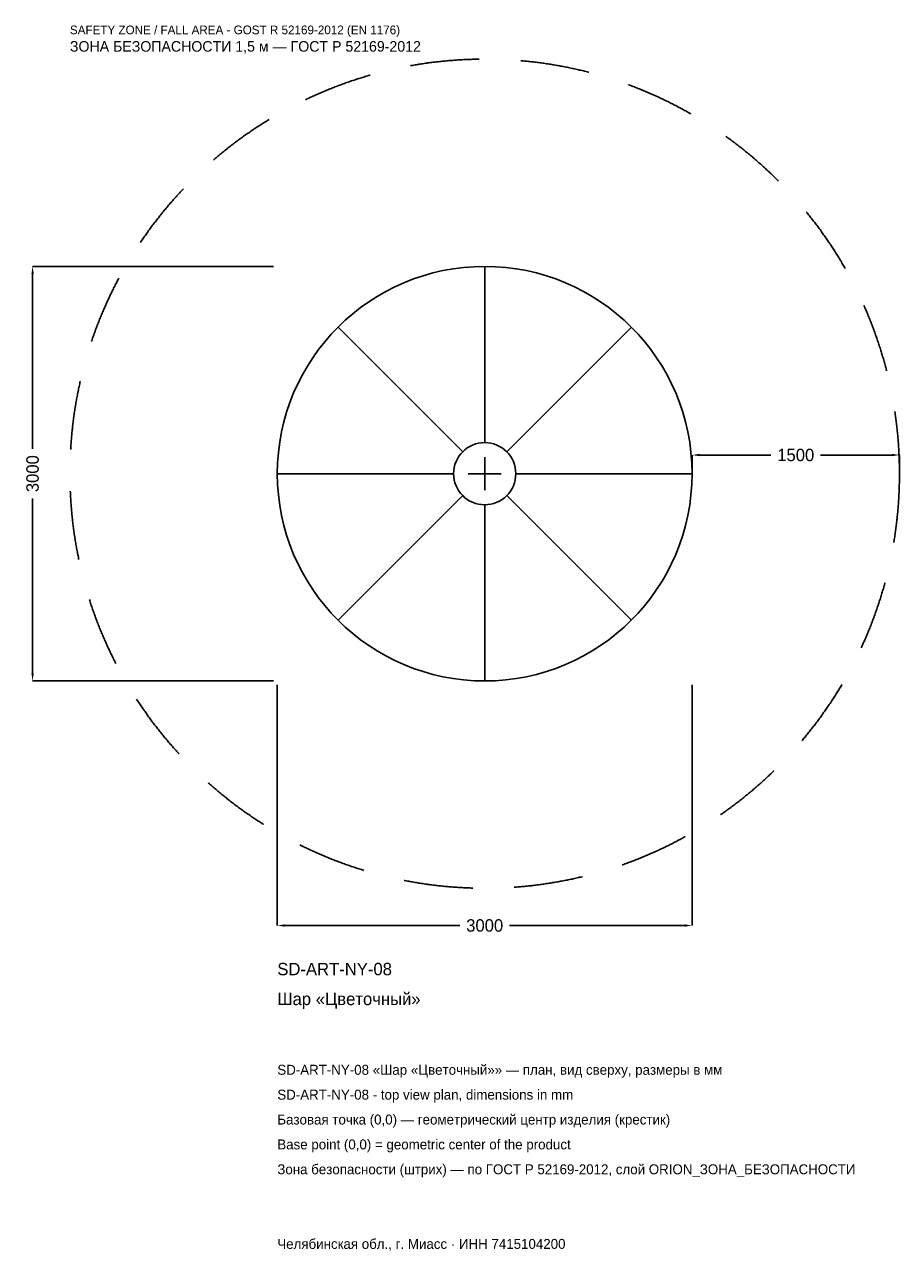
# Model space of a CAD drawing. Header units: metres. Extents: x -3328 to 3000, y -5629 to 3250.
import ezdxf

# ---------------------------------------------------------------- set-up
doc = ezdxf.new("R2010")
doc.units = ezdxf.units.M
doc.linetypes.add('DASHED', pattern=[800, 500, -300])
for name, color, linetype in [('ЗСК_ДАННЫЕ', 3, 'Continuous'), ('ЗСК_ЗОНА_БЕЗОПАСНОСТИ', 1, 'Continuous'), ('ЗСК_КОНТУР', 7, 'Continuous'), ('ЗСК_РАЗМЕРЫ', 8, 'Continuous')]:
    doc.layers.add(name, color=color, linetype=linetype)
doc.dimstyles.new('ORION', dxfattribs={"dimtxt": 90, "dimasz": 54, "dimexe": 1.25, "dimexo": 27, "dimtad": 1, "dimdec": 0, "dimcen": 2.5, "dimazin": 3, "dimtfac": 1, "dimtmove": 0, "dimatfit": 3})

# ---------------------------------------------------------------- blocks, each defined once
blk = doc.blocks.new('_CLOSEDFILLED')
at = {"color": 0, "linetype": 'BYBLOCK'}
blk.add_solid([(-1, 0.16), (0, 0), (-1, -0.16)], dxfattribs=at)
blk = doc.blocks.new('*D1')
for p, q in [((-1500, -1527), (-1500, -3270)), ((1500, -1527), (1500, -3270)), ((-1446, -3270), (-180, -3270)), ((180, -3270), (1446, -3270))]:
    blk.add_line(p, q)
at = {"layer": 'Defpoints'}
for p in [(-1500, -1500), (1500, -1500), (-1500, -3270)]:
    blk.add_point(p, dxfattribs=at)
at = {"layer": 'ЗСК_РАЗМЕРЫ', "xscale": 54, "yscale": 54, "rotation": 180}
blk.add_blockref('_CLOSEDFILLED', (-1500, -3270), dxfattribs=at)
at = {"layer": 'ЗСК_РАЗМЕРЫ', "xscale": 54, "yscale": 54}
blk.add_blockref('_CLOSEDFILLED', (1500, -3270), dxfattribs=at)
at = {"layer": 'ЗСК_РАЗМЕРЫ', "insert": (0, -3270), "char_height": 90, "attachment_point": 5}
blk.add_mtext('3000', dxfattribs=at)
blk = doc.blocks.new('*D2')
for p, q in [((-1527, 1500), (-3270, 1500)), ((-3270, 180), (-3270, 1446)), ((-3270, -1446), (-3270, -180)), ((-1527, -1500), (-3270, -1500))]:
    blk.add_line(p, q)
at = {"layer": 'Defpoints'}
for p in [(-1500, 1500), (-3270, -1500), (-1500, -1500)]:
    blk.add_point(p, dxfattribs=at)
at = {"layer": 'ЗСК_РАЗМЕРЫ', "xscale": 54, "yscale": 54}
for p, rotation in [((-3270, 1500), 90), ((-3270, -1500), 270)]:
    blk.add_blockref('_CLOSEDFILLED', p, dxfattribs=dict(at, rotation=rotation))
at = {"layer": 'ЗСК_РАЗМЕРЫ', "insert": (-3270, 0), "char_height": 90, "attachment_point": 5, "rotation": 90}
blk.add_mtext('3000', dxfattribs=at)
blk = doc.blocks.new('*D3')
for p, q in [((1500, 27), (1500, 135)), ((1554, 135), (2070, 135)), ((2430, 135), (2946, 135)), ((3000, 27), (3000, 135))]:
    blk.add_line(p, q)
at = {"layer": 'Defpoints'}
for p in [(1500, 135), (1500, 0), (3000, 0)]:
    blk.add_point(p, dxfattribs=at)
at = {"layer": 'ЗСК_РАЗМЕРЫ', "xscale": 54, "yscale": 54, "rotation": 180}
blk.add_blockref('_CLOSEDFILLED', (1500, 135), dxfattribs=at)
at = {"layer": 'ЗСК_РАЗМЕРЫ', "xscale": 54, "yscale": 54}
blk.add_blockref('_CLOSEDFILLED', (3000, 135), dxfattribs=at)
at = {"layer": 'ЗСК_РАЗМЕРЫ', "insert": (2250, 135), "char_height": 90, "attachment_point": 5}
blk.add_mtext('1500', dxfattribs=at)
blk = doc.blocks.new('ОРИОН SD-ART-NY-08 Шар Цветочный')
at = {"layer": 'ЗСК_ЗОНА_БЕЗОПАСНОСТИ', "linetype": 'DASHED'}
blk.add_circle((0, 0), 3000, dxfattribs=at)
at = {"layer": 'ЗСК_КОНТУР'}
for p, q in [((0, 225), (0, 1500)), ((-159.1, 159.1), (-1060.7, 1060.7)), ((159.1, 159.1), (1060.7, 1060.7)), ((-225, 0), (-1500, 0)), ((225, 0), (1500, 0)), ((-159.1, -159.1), (-1060.7, -1060.7)), ((159.1, -159.1), (1060.7, -1060.7)), ((0, -225), (0, -1500))]:
    blk.add_line(p, q, dxfattribs=at)
for radius in [1500, 225]:
    blk.add_circle((0, 0), radius, dxfattribs=at)
at = {"layer": 'ЗСК_РАЗМЕРЫ'}
for p, q in [((0, -120), (0, 120)), ((-120, 0), (120, 0))]:
    blk.add_line(p, q, dxfattribs=at)
at = {"layer": 'ЗСК_ДАННЫЕ'}
for tag, p in [('АРТИКУЛ', (-1500, -3630)), ('НАИМЕНОВАНИЕ', (-1500, -3846))]:
    blk.add_attdef(tag, p, '', height=90, dxfattribs=at)
at = {"layer": 'ЗСК_ДАННЫЕ', "flags": 1}
for tag, p in [('ПРОИЗВОДИТЕЛЬ', (-1500, -4062)), ('ТЕЛЕФОН', (-1500, -4278)), ('САЙТ', (-1500, -4710)), ('АДРЕС', (-1500, -4926)), ('РЕКВИЗИТЫ', (-1500, -5142)), ('ГАБАРИТЫ', (-1500, -5358)), ('ЗОНА_БЕЗОПАСНОСТИ', (-1500, -5574))]:
    blk.add_attdef(tag, p, '', height=90, dxfattribs=at)
at = {"layer": 'ЗСК_ЗОНА_БЕЗОПАСНОСТИ', "color": 1}
for s, height, p in [('SAFETY ZONE / FALL AREA - GOST R 52169-2012 (EN 1176)', 63, (-3000, 3180)), ('ЗОНА БЕЗОПАСНОСТИ 1,5 м — ГОСТ Р 52169-2012', 76.5, (-3000, 3054))]:
    blk.add_text(s, height=height, dxfattribs=at).set_placement(p)
at = {"layer": 'ЗСК_РАЗМЕРЫ'}
dim = blk.add_linear_dim(base=(-3270, -1500), p1=(-1500, -1500), p2=(-1500, 1500), angle=90, dimstyle='ORION', dxfattribs=at)
dim.commit()
dim.dimension.update_dxf_attribs({"geometry": '*D2', "text_midpoint": (-3270, 0)})
for base, p1, p2, picture, middle in [((1500, 135), (1500, 0), (3000, 0), '*D3', (2250, 135)), ((-1500, -3270), (-1500, -1500), (1500, -1500), '*D1', (0, -3270))]:
    dim = blk.add_linear_dim(base=base, p1=p1, p2=p2, dimstyle='ORION', dxfattribs=at)
    dim.commit()
    dim.dimension.update_dxf_attribs({"geometry": picture, "text_midpoint": middle})

msp = doc.modelspace()

# ---------------------------------------------------------------- block references
msp.add_blockref('ОРИОН SD-ART-NY-08 Шар Цветочный', (0, 0)).add_auto_attribs({'АРТИКУЛ': 'SD-ART-NY-08', 'НАИМЕНОВАНИЕ': 'Шар «Цветочный»'})

# ---------------------------------------------------------------- texts
at = {"layer": 'ЗСК_ДАННЫЕ', "color": 3}
for s, p in [('SD-ART-NY-08 «Шар «Цветочный»» — план, вид сверху, размеры в мм', (-1500, -4350)), ('SD-ART-NY-08 - top view plan, dimensions in mm', (-1500, -4530)), ('Челябинская обл., г. Миасс · ИНН 7415104200', (-1500, -5610))]:
    msp.add_text(s, height=72, dxfattribs=at).set_placement(p)
at = {"layer": 'ЗСК_ДАННЫЕ', "color": 7}
for s, p in [('Базовая точка (0,0) — геометрический центр изделия (крестик)', (-1500, -4710)), ('Base point (0,0) = geometric center of the product', (-1500, -4890))]:
    msp.add_text(s, height=72, dxfattribs=at).set_placement(p)
at = {"layer": 'ЗСК_ДАННЫЕ', "color": 1}
msp.add_text('Зона безопасности (штрих) — по ГОСТ Р 52169-2012, слой ORION_ЗОНА_БЕЗОПАСНОСТИ', height=72, dxfattribs=at).set_placement((-1500, -5070))

doc.saveas('drawing.dxf')
